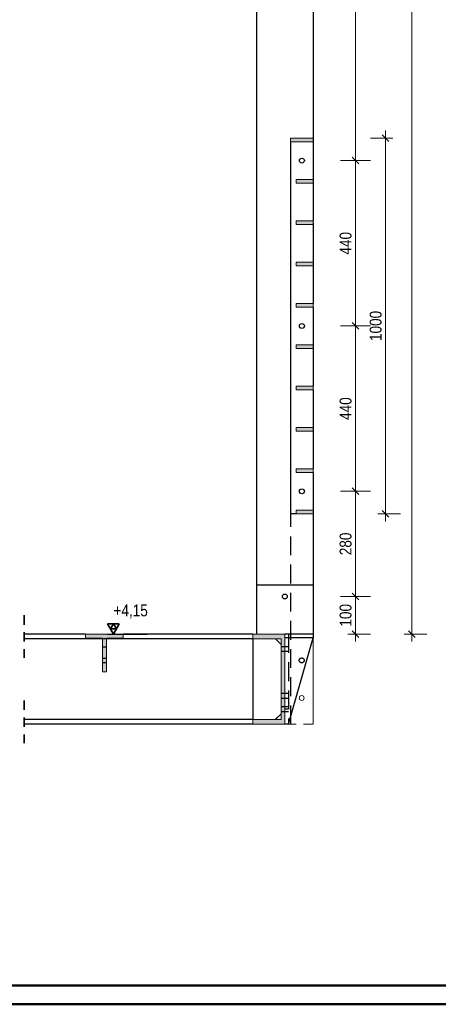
# Model space of a CAD drawing. Header units: millimetres. Extents: x 0 to 91, y -53.4 to 42.
# Tile 175 of 180: x 60.9 to 66.4, y 0 to 13.1. Entities that reach past the tile are written whole.
import ezdxf

# ---------------------------------------------------------------- set-up
doc = ezdxf.new("R2010")
doc.units = ezdxf.units.MM
doc.linetypes.add('HIDDEN', pattern=[0.375, 0.25, -0.125])
doc.linetypes.add('HIDDENX2', pattern=[0.75, 0.5, -0.25])
for name, color, linetype, lineweight in [('Achsen', 7, 'Continuous', 20), ('Schraffuren', 7, 'Continuous', 20), ('Text', 7, 'Continuous', 20)]:
    doc.layers.add(name, color=color, linetype=linetype, lineweight=lineweight)
doc.styles.add('Arial Narrow', font='ARIALN.TTF')
doc.dimstyles.new('Arch_Strakon_dimstyle', dxfattribs={"dimtxt": 1, "dimasz": 1, "dimexe": 1.25, "dimexo": 0.0625, "dimgap": 1, "dimtad": 0, "dimdec": 5, "dimzin": 12, "dimdsep": 46, "dimtxsty": 'Arial Narrow', "dimblk": 'Arrowhead_Tick', "dimsah": 1, "dimcen": 0, "dimse1": 1, "dimse2": 1, "dimclrd": 6, "dimclrt": 2, "dimazin": 0, "dimtfac": 1, "dimtdec": 4, "dimtmove": 0, "dimatfit": 3, "dimldrblk": 'NONE', "dimfxl": 1, "dimtvp": 1, "dimtolj": 1, "dimtzin": 0, "dimlwd": 13, "dimarcsym": 2})

# ---------------------------------------------------------------- blocks, each defined once
blk = doc.blocks.new('Arrowhead_Tick')
at = {"color": 0, "linetype": 'Continuous', "lineweight": -2}
for p, q in [((0, 20), (0, -10)), ((-1, 0), (0, 0)), ((10, 0), (0, 0))]:
    blk.add_line(p, q, dxfattribs=at)
at = {"color": 2, "linetype": 'Continuous', "lineweight": 35}
blk.add_line((4.4, 4.4), (-4.4, -4.4), dxfattribs=at)
blk = doc.blocks.new('*D740')
at = {"color": 6, "linetype": 'Continuous', "lineweight": 13}
blk.add_line((65.337, 4.936), (65.337, 5.416), dxfattribs=at)
at = {"layer": 'Defpoints', "color": 0}
for p in [(64.43, 5.426), (65.337, 5.426), (64.773, 4.926)]:
    blk.add_point(p, dxfattribs=at)
at = {"color": 6, "lineweight": 13, "xscale": 0.01, "yscale": 0.01, "zscale": 0.01}
for p, rotation in [((65.337, 5.426), 90), ((65.337, 4.926), 270)]:
    blk.add_blockref('Arrowhead_Tick', p, dxfattribs=dict(at, rotation=rotation))
at = {"color": 2, "lineweight": 35, "insert": (65.207, 5.176), "char_height": 0.1575, "attachment_point": 5, "rotation": 90, "style": 'Arial Narrow'}
blk.add_mtext('\\A1;100', dxfattribs=at)
blk = doc.blocks.new('_None')
blk = doc.blocks.new('*D741')
at = {"color": 6, "linetype": 'Continuous', "lineweight": 13}
blk.add_line((65.337, 5.436), (65.337, 6.816), dxfattribs=at)
at = {"layer": 'Defpoints', "color": 0}
for p in [(64.658, 6.826), (65.337, 6.826), (64.43, 5.426)]:
    blk.add_point(p, dxfattribs=at)
at = {"color": 6, "lineweight": 13, "xscale": 0.01, "yscale": 0.01, "zscale": 0.01}
for p, rotation in [((65.337, 6.826), 90), ((65.337, 5.426), 270)]:
    blk.add_blockref('Arrowhead_Tick', p, dxfattribs=dict(at, rotation=rotation))
at = {"color": 2, "lineweight": 35, "insert": (65.207, 6.126), "char_height": 0.1575, "attachment_point": 5, "rotation": 90, "style": 'Arial Narrow'}
blk.add_mtext('\\A1;280', dxfattribs=at)
blk = doc.blocks.new('*D742')
at = {"color": 6, "linetype": 'Continuous', "lineweight": 13}
blk.add_line((65.337, 6.836), (65.337, 9.016), dxfattribs=at)
at = {"layer": 'Defpoints', "color": 0}
for p in [(64.658, 9.026), (65.337, 9.026), (64.658, 6.826)]:
    blk.add_point(p, dxfattribs=at)
at = {"color": 6, "lineweight": 13, "xscale": 0.01, "yscale": 0.01, "zscale": 0.01}
for p, rotation in [((65.337, 9.026), 90), ((65.337, 6.826), 270)]:
    blk.add_blockref('Arrowhead_Tick', p, dxfattribs=dict(at, rotation=rotation))
at = {"color": 2, "lineweight": 35, "insert": (65.207, 7.926), "char_height": 0.1575, "attachment_point": 5, "rotation": 90, "style": 'Arial Narrow'}
blk.add_mtext('\\A1;440', dxfattribs=at)
blk = doc.blocks.new('*D743')
at = {"color": 6, "linetype": 'Continuous', "lineweight": 13}
blk.add_line((65.337, 9.036), (65.337, 11.216), dxfattribs=at)
at = {"layer": 'Defpoints', "color": 0}
for p in [(64.625, 11.226), (65.337, 11.226), (64.658, 9.026)]:
    blk.add_point(p, dxfattribs=at)
at = {"color": 6, "lineweight": 13, "xscale": 0.01, "yscale": 0.01, "zscale": 0.01}
for p, rotation in [((65.337, 11.226), 90), ((65.337, 9.026), 270)]:
    blk.add_blockref('Arrowhead_Tick', p, dxfattribs=dict(at, rotation=rotation))
at = {"color": 2, "lineweight": 35, "insert": (65.207, 10.126), "char_height": 0.1575, "attachment_point": 5, "rotation": 90, "style": 'Arial Narrow'}
blk.add_mtext('\\A1;440', dxfattribs=at)
blk = doc.blocks.new('*D744')
at = {"color": 6, "linetype": 'Continuous', "lineweight": 13}
blk.add_line((65.737, 6.536), (65.737, 11.516), dxfattribs=at)
at = {"layer": 'Defpoints', "color": 0}
for p in [(64.773, 11.526), (65.737, 11.526), (64.773, 6.526)]:
    blk.add_point(p, dxfattribs=at)
at = {"color": 6, "lineweight": 13, "xscale": 0.01, "yscale": 0.01, "zscale": 0.01}
for p, rotation in [((65.737, 11.526), 90), ((65.737, 6.526), 270)]:
    blk.add_blockref('Arrowhead_Tick', p, dxfattribs=dict(at, rotation=rotation))
at = {"color": 2, "lineweight": 35, "insert": (65.607, 9.026), "char_height": 0.1575, "attachment_point": 5, "rotation": 90, "style": 'Arial Narrow'}
blk.add_mtext('\\A1;1000', dxfattribs=at)
blk = doc.blocks.new('*D745')
at = {"color": 6, "linetype": 'Continuous', "lineweight": 13}
blk.add_line((65.337, 11.236), (65.337, 33.821), dxfattribs=at)
at = {"layer": 'Defpoints', "color": 0}
for p in [(64.773, 33.831), (65.337, 33.831), (64.625, 11.226)]:
    blk.add_point(p, dxfattribs=at)
at = {"color": 6, "lineweight": 13, "xscale": 0.01, "yscale": 0.01, "zscale": 0.01}
for p, rotation in [((65.337, 33.831), 90), ((65.337, 11.226), 270)]:
    blk.add_blockref('Arrowhead_Tick', p, dxfattribs=dict(at, rotation=rotation))
at = {"color": 2, "lineweight": 35, "insert": (65.207, 22.528), "char_height": 0.1575, "attachment_point": 5, "rotation": 90, "style": 'Arial Narrow'}
blk.add_mtext('\\A1;4521', dxfattribs=at)
blk = doc.blocks.new('*D751')
at = {"color": 6, "linetype": 'Continuous', "lineweight": 13}
blk.add_line((66.086, 4.936), (66.086, 34.421), dxfattribs=at)
at = {"layer": 'Defpoints', "color": 0}
for p in [(64.773, 34.431), (66.086, 34.431), (64.773, 4.926)]:
    blk.add_point(p, dxfattribs=at)
at = {"color": 6, "lineweight": 13, "xscale": 0.01, "yscale": 0.01, "zscale": 0.01}
for p, rotation in [((66.086, 34.431), 90), ((66.086, 4.926), 270)]:
    blk.add_blockref('Arrowhead_Tick', p, dxfattribs=dict(at, rotation=rotation))
at = {"color": 2, "lineweight": 35, "insert": (65.955, 19.678), "char_height": 0.1575, "attachment_point": 5, "rotation": 90, "style": 'Arial Narrow'}
blk.add_mtext('\\A1;5901', dxfattribs=at)

msp = doc.modelspace()

# ---------------------------------------------------------------- hatches: boundary and pattern name
at = {"layer": 'Schraffuren', "lineweight": 13, "true_color": 0x4682b4}
for points in [[(64.4754357, 11.4759358), (64.7754357, 11.4759358), (64.7754357, 11.5259358), (64.4754357, 11.5259358)], [(64.5504357, 10.9259358), (64.7754357, 10.9259358), (64.7754357, 10.9759358), (64.5504357, 10.9759358)], [(64.5504357, 10.3759358), (64.7754357, 10.3759358), (64.7754357, 10.4259358), (64.5504357, 10.4259358)], [(64.5504357, 9.8259358), (64.7754357, 9.8259358), (64.7754357, 9.8759358), (64.5504357, 9.8759358)], [(64.5504357, 9.2759358), (64.7754357, 9.2759358), (64.7754357, 9.3259358), (64.5504357, 9.3259358)], [(64.5504357, 8.7259358), (64.7754357, 8.7259358), (64.7754357, 8.7759358), (64.5504357, 8.7759358)], [(64.5504357, 8.1759358), (64.7754357, 8.1759358), (64.7754357, 8.2259358), (64.5504357, 8.2259358)], [(64.5504357, 7.6259358), (64.7754357, 7.6259358), (64.7754357, 7.6759358), (64.5504357, 7.6759358)], [(64.5504357, 7.0759358), (64.7754357, 7.0759358), (64.7754357, 7.1259358), (64.5504357, 7.1259358)], [(64.5504357, 6.5259358), (64.7754357, 6.5259358), (64.7754357, 6.5759358), (64.5504357, 6.5759358)], [(62.0261851, 4.8709358), (62.2486851, 4.8709358), (62.2486851, 4.9259358), (61.7486851, 4.9259358), (61.7486851, 4.8709358), (61.9711851, 4.8709358), (61.9711851, 4.4259358), (62.0261851, 4.4259358)], [(63.9729357, 3.7259358), (64.3979357, 3.7259358), (64.3979357, 4.9259358), (63.9729357, 4.9259358), (63.9729357, 4.8609358), (64.3504357, 4.8609358), (64.3504357, 3.7909358), (63.9729357, 3.7909358)]]:
    msp.add_hatch(color=145, dxfattribs=at).paths.add_polyline_path(points)

# ---------------------------------------------------------------- linework, layer by layer
at = {"color": 3, "linetype": 'Continuous', "lineweight": 25}
for p, q in [((64.0229357, 33.8309416), (64.0229357, 5.5759358)), ((64.7729357, 33.8309416), (64.7729357, 11.5259358)), ((64.4754357, 11.4759358), (64.4754357, 6.5259358)), ((64.7754357, 11.4759358), (64.7754357, 10.9759358)), ((64.7754357, 10.9259358), (64.7754357, 10.4259358)), ((64.7754357, 10.3759358), (64.7754357, 9.8759358)), ((64.7754357, 9.8259358), (64.7754357, 9.3259358)), ((64.7754357, 9.2759358), (64.7754357, 8.7759358)), ((64.7754357, 8.7259358), (64.7754357, 8.2259358)), ((64.7754357, 8.1759358), (64.7754357, 7.6759358)), ((64.7754357, 7.6259358), (64.7754357, 7.1259358)), ((64.7754357, 7.0759358), (64.7754357, 6.5759358)), ((64.5504357, 6.5259358), (64.4754357, 6.5259358)), ((64.7729357, 6.5259358), (64.7729357, 5.5759358)), ((64.0229357, 5.5759358), (64.0229357, 4.9259358)), ((64.7729357, 5.5759358), (64.0229357, 5.5759358)), ((64.7729357, 5.5759358), (64.7729357, 4.9259358)), ((61.7486851, 4.9259358), (60.9303216, 4.9259358)), ((61.9711851, 4.8609358), (60.9303216, 4.8609358)), ((63.9729357, 4.8609358), (62.0261851, 4.8609358)), ((63.9729357, 4.9259358), (62.2486851, 4.9259358)), ((63.9729357, 4.8609358), (63.9729357, 3.7909358)), ((64.2754357, 4.8609358), (64.3504357, 4.7859358)), ((64.7729357, 4.9259358), (64.3979357, 4.9259358)), ((64.7729357, 4.8759358), (64.3979357, 4.8759358)), ((64.4479357, 3.7259358), (64.7729357, 4.8759358)), ((64.7729357, 4.9259358), (64.7729357, 4.8759358)), ((64.2732378, 3.7909358), (64.3504357, 3.8628789)), ((63.9729357, 3.7909358), (60.9303216, 3.7909358)), ((63.9729357, 3.7259358), (60.9303216, 3.7259358)), ((64.4479357, 3.7259358), (64.3979357, 3.7259358))]:
    msp.add_line(p, q, dxfattribs=at)
at = {"color": 3, "linetype": 'HIDDENX2', "lineweight": 25, "ltscale": 0.5}
for p, q in [((64.4729357, 11.4759358), (64.4729357, 3.7259358)), ((64.4754357, 11.4759358), (64.4729357, 11.4759358)), ((64.7729357, 11.5259358), (64.7729357, 6.5259358)), ((62.0261851, 4.8609358), (61.9711851, 4.8609358)), ((64.4479357, 4.9259358), (64.4479357, 3.7259358)), ((62.0261851, 4.7509358), (61.9711851, 4.7509358)), ((64.3979357, 4.7584358), (64.3504357, 4.7584358)), ((64.4479357, 4.7584358), (64.3979357, 4.7584358)), ((61.9711851, 4.6059351), (62.0261851, 4.6059344)), ((64.3979357, 4.6934358), (64.3504357, 4.6934358)), ((64.4479357, 4.6934358), (64.3979357, 4.6934358)), ((61.9711851, 4.5459351), (62.0261851, 4.5459344)), ((64.3979357, 4.1334358), (64.3504357, 4.1334358)), ((64.3979357, 4.0684358), (64.3504357, 4.0684358)), ((64.4479357, 4.1334358), (64.3979357, 4.1334358)), ((64.4479357, 4.0684358), (64.3979357, 4.0684358)), ((64.3979357, 3.9584358), (64.3504357, 3.9584358)), ((64.4479357, 3.9584358), (64.3979357, 3.9584358)), ((64.2699576, 3.7909358), (64.3504357, 3.8659358)), ((64.3979357, 3.8934358), (64.3504357, 3.8934358)), ((64.4479357, 3.9259358), (64.3979357, 3.9259358)), ((64.4479357, 3.8934358), (64.3979357, 3.8934358))]:
    msp.add_line(p, q, dxfattribs=at)
at = {"color": 2, "linetype": 'HIDDEN', "lineweight": 35, "ltscale": 0.5}
for p, q in [((60.9303216, 5.1759358), (60.9303216, 4.6109358)), ((60.9303216, 4.0409358), (60.9303216, 3.4759358))]:
    msp.add_line(p, q, dxfattribs=at)
at = {"color": 2, "linetype": 'Continuous', "lineweight": 35, "ltscale": 0.2}
for p, q in [((62.1964826, 5.0623308), (62.0389826, 5.0623308)), ((62.0389826, 5.0623308), (62.1177326, 4.9259358)), ((62.1177326, 5.0623308), (62.0783576, 4.9941333)), ((62.0783576, 4.9941333), (62.1571076, 4.9941333)), ((62.1177326, 4.9259358), (62.1964826, 5.0623308)), ((62.1571076, 4.9941333), (62.1177326, 5.0623308))]:
    msp.add_line(p, q, dxfattribs=at)
at = {"color": 3, "linetype": 'Continuous', "lineweight": 25, "ltscale": 0.2}
msp.add_line((62.0389826, 4.9259358), (62.5681826, 4.9259358), dxfattribs=at)
at = {"color": 4, "linetype": 'Continuous', "lineweight": 50}
for p, q in [((1, 0.25), (87.25, 0.25)), ((0, 0), (87.5, 0))]:
    msp.add_line(p, q, dxfattribs=at)
at = {"color": 3, "linetype": 'Continuous', "lineweight": 25}
for centre, radius in [((64.6254357, 11.2259358), 0.0326), ((64.6254357, 9.0259358), 0.0326), ((64.6254357, 6.8259358), 0.0326), ((64.3979357, 5.4259358), 0.0325)]:
    msp.add_circle(centre, radius, dxfattribs=at)
at = {"color": 9, "linetype": 'Continuous', "lineweight": 0}
msp.add_circle((60.9303216, 5.0759358), 0.00555, dxfattribs=at)
at = {"color": 3, "linetype": 'HIDDENX2', "lineweight": 25, "ltscale": 0.5}
msp.add_circle((64.6229357, 4.5759358), 0.0326, dxfattribs=at)
at = {"layer": 'Achsen', "color": 9, "linetype": 'Continuous', "lineweight": 0}
msp.add_line((64.7729357, 4.8759358), (64.7729357, 3.7259358), dxfattribs=at)
at = {"layer": 'Achsen', "color": 9, "linetype": 'HIDDEN', "lineweight": 0, "ltscale": 0.5}
msp.add_line((64.7729357, 3.7259358), (64.4479357, 3.7259358), dxfattribs=at)
at = {"layer": 'Achsen', "color": 9, "linetype": 'Continuous', "lineweight": 0}
msp.add_circle((64.6229357, 4.0759358), 0.0326, dxfattribs=at)
at = {"layer": 'Text', "color": 5, "linetype": 'Continuous', "lineweight": 18}
for p, q in [((64.4754357, 11.5259358), (64.4754357, 11.4759358)), ((64.7754357, 11.5259358), (64.4754357, 11.5259358)), ((64.7754357, 11.4759358), (64.4754357, 11.4759358)), ((64.7754357, 11.5259358), (64.7754357, 11.4759358)), ((64.5504357, 10.9759358), (64.5504357, 10.9259358)), ((64.7754357, 10.9759358), (64.5504357, 10.9759358)), ((64.7754357, 10.9259358), (64.5504357, 10.9259358)), ((64.7754357, 10.9759358), (64.7754357, 10.9259358)), ((64.5504357, 10.4259358), (64.5504357, 10.3759358)), ((64.7754357, 10.4259358), (64.5504357, 10.4259358)), ((64.7754357, 10.3759358), (64.5504357, 10.3759358)), ((64.7754357, 10.4259358), (64.7754357, 10.3759358)), ((64.5504357, 9.8759358), (64.5504357, 9.8259358)), ((64.7754357, 9.8759358), (64.5504357, 9.8759358)), ((64.7754357, 9.8259358), (64.5504357, 9.8259358)), ((64.7754357, 9.8759358), (64.7754357, 9.8259358)), ((64.5504357, 9.3259358), (64.5504357, 9.2759358)), ((64.7754357, 9.3259358), (64.5504357, 9.3259358)), ((64.7754357, 9.3259358), (64.7754357, 9.2759358)), ((64.7754357, 9.2759358), (64.5504357, 9.2759358)), ((64.5504357, 8.7759358), (64.5504357, 8.7259358)), ((64.7754357, 8.7759358), (64.5504357, 8.7759358)), ((64.7754357, 8.7259358), (64.5504357, 8.7259358)), ((64.7754357, 8.7759358), (64.7754357, 8.7259358)), ((64.5504357, 8.2259358), (64.5504357, 8.1759358)), ((64.7754357, 8.2259358), (64.5504357, 8.2259358)), ((64.7754357, 8.1759358), (64.5504357, 8.1759358)), ((64.7754357, 8.2259358), (64.7754357, 8.1759358)), ((64.5504357, 7.6759358), (64.5504357, 7.6259358)), ((64.7754357, 7.6759358), (64.5504357, 7.6759358)), ((64.7754357, 7.6259358), (64.5504357, 7.6259358)), ((64.7754357, 7.6759358), (64.7754357, 7.6259358)), ((64.5504357, 7.1259358), (64.5504357, 7.0759358)), ((64.7754357, 7.1259358), (64.5504357, 7.1259358)), ((64.7754357, 7.0759358), (64.5504357, 7.0759358)), ((64.7754357, 7.1259358), (64.7754357, 7.0759358)), ((64.5504357, 6.5759358), (64.5504357, 6.5259358)), ((64.7754357, 6.5759358), (64.5504357, 6.5759358)), ((64.7754357, 6.5759358), (64.7754357, 6.5259358)), ((64.7754357, 6.5259358), (64.5504357, 6.5259358)), ((61.7486851, 4.9259358), (61.7486851, 4.8709358)), ((62.2486851, 4.9259358), (61.7486851, 4.9259358)), ((61.9711851, 4.8709358), (61.7486851, 4.8709358)), ((61.9711851, 4.8709358), (61.9711851, 4.4259358)), ((62.0261851, 4.8709358), (62.0261851, 4.4259358)), ((62.2486851, 4.8709358), (62.0261851, 4.8709358)), ((62.2486851, 4.9259358), (62.2486851, 4.8709358)), ((63.9729357, 4.9259358), (63.9729357, 4.8609358)), ((64.3979357, 4.9259358), (63.9729357, 4.9259358)), ((64.3504357, 4.8609358), (63.9729357, 4.8609358)), ((64.3504357, 4.8609358), (64.3504357, 3.7909358)), ((64.3979357, 4.9259358), (64.3979357, 3.7259358)), ((62.0261851, 4.4259358), (61.9711851, 4.4259358)), ((63.9729357, 3.7909358), (63.9729357, 3.7259358)), ((64.3504357, 3.7909358), (63.9729357, 3.7909358)), ((64.3979357, 3.7259358), (63.9729357, 3.7259358))]:
    msp.add_line(p, q, dxfattribs=at)

# ---------------------------------------------------------------- texts
at = {"color": 2, "lineweight": 35, "style": 'Arial Narrow'}
for s, p in [('mit 5 x Bohrung für M 12, an IPE 300 angeschweißt', (56.5953775, 8.9730488)), ('mit 4 x Bohrung für M 12, an IPE 300 angeschweißt', (56.5002081, 8.0684476))]:
    msp.add_text(s, height=0.1575, dxfattribs=at).set_placement(p)
at = {"color": 2, "lineweight": 35, "insert": (62.0689076, 5.3196858), "char_height": 0.1575, "attachment_point": 1, "line_spacing_factor": 0.9, "style": 'Arial Narrow'}
msp.add_mtext(' +4,15', dxfattribs=at)

# ---------------------------------------------------------------- dimensions: what is measured, and where the dimension line sits
at = {"lineweight": 35}
for base, p1, p2, text, picture, middle in [((66.0855279, 34.4309416), (64.7729357, 4.9259358), (64.7729357, 34.4309416), '5901', '*D751', (66.0855279, 19.6784387)), ((65.337437, 33.8309416), (64.6254357, 11.2259358), (64.7729357, 33.8309416), '4521', '*D745', (65.337437, 22.5284387)), ((65.737437, 11.5259358), (64.7729357, 6.5259358), (64.7729357, 11.5259358), '1000', '*D744', (65.737437, 9.0259358)), ((65.337437, 11.2259358), (64.6580357, 9.0259358), (64.6254357, 11.2259358), '440', '*D743', (65.337437, 10.1259358)), ((65.337437, 9.0259358), (64.6580357, 6.8259358), (64.6580357, 9.0259358), '440', '*D742', (65.337437, 7.9259358)), ((65.337437, 6.8259358), (64.4304357, 5.4259358), (64.6580357, 6.8259358), '280', '*D741', (65.337437, 6.1259358)), ((65.337437, 5.4259358), (64.7729357, 4.9259358), (64.4304357, 5.4259358), '100', '*D740', (65.337437, 5.1759358))]:
    dim = msp.add_linear_dim(base=base, p1=p1, p2=p2, angle=90, text=text, dimstyle='Arch_Strakon_dimstyle', override={"dimscale": 0.01, "dimtxt": 15.75, "dimasz": 1, "dimgap": 5, "dimtad": 1, "dimjust": 0, "dimtih": 0, "dimtoh": 0, "dimdec": 4, "dimdsep": 46, "dimtxsty": 'Arial Narrow', "dimclrd": 6, "dimclrt": 2, "dimtix": 1, "dimtofl": 255, "dimtmove": 0, "dimatfit": 2, "dimfxl": 0, "dimfxlon": 0, "dimtvp": 31.746032, "dimlwd": 13}, dxfattribs=at)
    dim.commit()
    dim.dimension.update_dxf_attribs({"geometry": picture, "text_midpoint": middle, "dimtype": 160})

doc.saveas('drawing.dxf')
